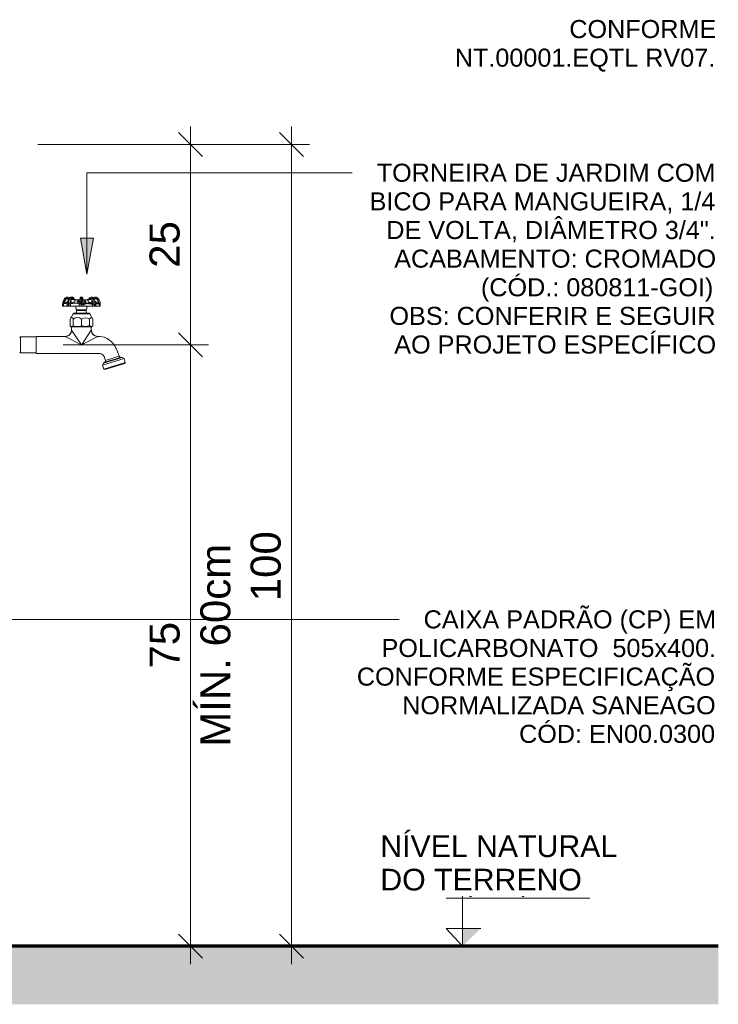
# Model space of a CAD drawing. Header units: metres. Extents: x -18.5 to 0.7, y -18.1 to 10.3.
# Tile 33 of 42: x -1.9 to -1.1, y -0.2 to 1. Entities that reach past the tile are written whole.
import ezdxf

# ---------------------------------------------------------------- set-up
doc = ezdxf.new("R2010")
doc.units = ezdxf.units.M
for name, color, linetype, lineweight in [('A-ANNO-DIMS', 7, 'Continuous', 9), ('A-ANNO-DIMS-15', 7, 'Continuous', 9), ('A-DETL-GENF', 7, 'Continuous', 5), ('G-ANNO-DIMS', 7, 'Continuous', 9), ('G-ANNO-TEXT', 7, 'Continuous', 9), ('P-SANR-FIXT', 7, 'Continuous', 5)]:
    doc.layers.add(name, color=color, linetype=linetype, lineweight=lineweight)
doc.layers.add('A-DETL', color=7, linetype='Continuous', lineweight=5, true_color=0x00a600)
doc.styles.add('Arial', font='arial.ttf', dxfattribs={"height": 0.027})
doc.styles.add('Arial_1', font='arial.ttf', dxfattribs={"height": 0.0225})
doc.styles.add('Arial_2', font='arial.ttf', dxfattribs={"height": 0.0375})
doc.dimstyles.new('Com_linha__ref__contínua__-_Cor_Vermelha_Arial_2_5mm', dxfattribs={"dimscale": 0.3048, "dimtxt": 0.03826, "dimasz": 0.098425, "dimexe": 0.073819, "dimexo": 0.073819, "dimgap": 0.007382, "dimtad": 1, "dimlfac": 100, "dimrnd": 0.01, "dimdsep": 46, "dimtxsty": 'Arial_2', "dimblk1": 'OBLIQUE', "dimblk2": 'OBLIQUE', "dimsah": 1, "dimcen": 0.09, "dimdle": 0.073819, "dimazin": 0, "dimtfac": 1, "dimtdec": 4, "dimtix": 1, "dimtmove": 0, "dimatfit": 3, "dimfxl": 1, "dimtvp": 1, "dimtolj": 1, "dimtzin": 0, "dimarcsym": 2})
doc.dimstyles.new('Com_linha__ref__contínua__-_Cor_Vermelha_Arial_2_5mm_1', dxfattribs={"dimscale": 0.3048, "dimtxt": 0.03826, "dimasz": 0.098425, "dimexe": 0.073819, "dimexo": 0.073819, "dimgap": 0.007382, "dimtad": 1, "dimlfac": 100, "dimrnd": 0.01, "dimdsep": 46, "dimtxsty": 'Arial_2', "dimblk1": 'OBLIQUE', "dimblk2": 'OBLIQUE', "dimsah": 1, "dimcen": 0.09, "dimdle": 0.073819, "dimazin": 0, "dimtfac": 1, "dimtdec": 4, "dimtix": 1, "dimtmove": 2, "dimatfit": 3, "dimfxl": 1, "dimtvp": 1, "dimtolj": 1, "dimtzin": 0, "dimarcsym": 2})

# ---------------------------------------------------------------- blocks, each defined once
blk = doc.blocks.new('TORNEIRA DE JARDIM COM BICO PARA MANGUEIRA - 1130_BC_Cromado-2213981-MURETA_2')
at = {"layer": 'P-SANR-FIXT', "true_color": 0xf4f4f4}
for points in [[(-5.793, 0.6482), (-5.793, 0.6482), (-5.7934, 0.6482)], [(-5.7964, 0.6113), (-5.7952, 0.612), (-5.7939, 0.6131), (-5.7926, 0.615), (-5.7919, 0.6171), (-5.7919, 0.6184), (-5.7919, 0.6183), (-5.7927, 0.615), (-5.7944, 0.6127), (-5.7959, 0.6116)], [(-5.7917, 0.6184), (-5.7917, 0.6196), (-5.7917, 0.6184)], [(-5.7664, 0.6156), (-5.7668, 0.6168), (-5.7666, 0.616)], [(-5.836, 0.5894), (-5.8353, 0.5894), (-5.836, 0.5901), (-5.836, 0.5898)]]:
    blk.add_hatch(color=7, dxfattribs=at).paths.add_polyline_path(points)
h = blk.add_hatch(color=7, dxfattribs=at)
h.paths.add_polyline_path([(-5.836, 0.6099), (-5.8353, 0.6106), (-5.836, 0.6106), (-5.836, 0.6102)])
h.paths.add_polyline_path([(-5.7572, 0.6104), (-5.7572, 0.6106), (-5.7577, 0.6105)])
h = blk.add_hatch(color=7, dxfattribs=at)
h.paths.add_polyline_path([(-5.756, 0.5892), (-5.7564, 0.5893), (-5.756, 0.5892)])
h.paths.add_polyline_path([(-5.7341, 0.5907), (-5.734, 0.5907), (-5.7341, 0.5907)])
h.paths.add_polyline_path([(-5.7361, 0.5952), (-5.7375, 0.5981), (-5.7377, 0.5981), (-5.7362, 0.5954)])
h.paths.add_polyline_path([(-5.7495, 0.6088), (-5.7504, 0.6092), (-5.7496, 0.6089)])
at = {"layer": 'P-SANR-FIXT'}
for p, q in [((-5.8028, 0.6482), (-5.8028, 0.6514)), ((-5.8028, 0.6482), (-5.8028, 0.6514)), ((-5.8007, 0.6516), (-5.8017, 0.6512)), ((-5.8017, 0.6512), (-5.8017, 0.6482)), ((-5.8001, 0.6526), (-5.8014, 0.6517)), ((-5.7999, 0.6518), (-5.8007, 0.6516)), ((-5.7994, 0.657), (-5.8005, 0.6578)), ((-5.8001, 0.6542), (-5.8001, 0.6526)), ((-5.7986, 0.6531), (-5.8001, 0.6526)), ((-5.7963, 0.6542), (-5.7974, 0.6533)), ((-5.7973, 0.6482), (-5.7973, 0.6514)), ((-5.7953, 0.6482), (-5.7953, 0.6532)), ((-5.7927, 0.6526), (-5.7935, 0.6518)), ((-5.7916, 0.6516), (-5.793, 0.6512)), ((-5.793, 0.6512), (-5.793, 0.6482)), ((-5.792, 0.6538), (-5.7927, 0.6533)), ((-5.7904, 0.6531), (-5.7927, 0.6526)), ((-5.7924, 0.6553), (-5.792, 0.6538)), ((-5.7901, 0.6518), (-5.7916, 0.6516)), ((-5.7908, 0.6596), (-5.7914, 0.6597)), ((-5.7914, 0.6597), (-5.7909, 0.6596)), ((-5.7914, 0.6567), (-5.7893, 0.6567)), ((-5.7897, 0.6574), (-5.7913, 0.6574)), ((-5.7892, 0.6532), (-5.7904, 0.6531)), ((-5.7887, 0.652), (-5.7901, 0.6518)), ((-5.7892, 0.6561), (-5.7873, 0.6559)), ((-5.788, 0.6534), (-5.7892, 0.6532)), ((-5.787, 0.6563), (-5.7888, 0.6565)), ((-5.7873, 0.652), (-5.7887, 0.652)), ((-5.7873, 0.6559), (-5.788, 0.6534)), ((-5.7859, 0.652), (-5.7873, 0.652)), ((-5.7852, 0.6562), (-5.787, 0.6563)), ((-5.7847, 0.6518), (-5.7859, 0.652)), ((-5.7832, 0.6562), (-5.7852, 0.6562)), ((-5.785, 0.6534), (-5.7831, 0.6559)), ((-5.7835, 0.6516), (-5.7847, 0.6518)), ((-5.7845, 0.6564), (-5.7827, 0.6565)), ((-5.7831, 0.6564), (-5.7844, 0.6564)), ((-5.7824, 0.6512), (-5.7835, 0.6516)), ((-5.7828, 0.6538), (-5.7833, 0.6531)), ((-5.7812, 0.6565), (-5.7832, 0.6562)), ((-5.7831, 0.6559), (-5.7812, 0.6561)), ((-5.7831, 0.6559), (-5.7828, 0.6538)), ((-5.7824, 0.6482), (-5.7824, 0.6512)), ((-5.7812, 0.6567), (-5.781, 0.6585)), ((-5.781, 0.6585), (-5.7811, 0.658)), ((-5.7811, 0.6576), (-5.7811, 0.6571)), ((-5.7799, 0.6576), (-5.78, 0.6512)), ((-5.7797, 0.6597), (-5.7799, 0.6576)), ((-5.7789, 0.6597), (-5.7788, 0.6577)), ((-5.7788, 0.6577), (-5.7787, 0.6513)), ((-5.7776, 0.6582), (-5.7776, 0.6578)), ((-5.7755, 0.6562), (-5.7775, 0.6565)), ((-5.7775, 0.6561), (-5.7756, 0.6559)), ((-5.7768, 0.6515), (-5.7756, 0.6518)), ((-5.7756, 0.6559), (-5.7759, 0.6538)), ((-5.7759, 0.6538), (-5.7754, 0.6531)), ((-5.7756, 0.6559), (-5.7736, 0.6534)), ((-5.7756, 0.6518), (-5.7744, 0.6521)), ((-5.7735, 0.6562), (-5.7755, 0.6562)), ((-5.774, 0.6513), (-5.7752, 0.651)), ((-5.7744, 0.6521), (-5.773, 0.6523)), ((-5.7728, 0.6514), (-5.774, 0.6513)), ((-5.7716, 0.6563), (-5.7735, 0.6562)), ((-5.773, 0.6523), (-5.7716, 0.6523)), ((-5.7714, 0.6515), (-5.7728, 0.6514)), ((-5.7699, 0.6565), (-5.7716, 0.6563)), ((-5.7716, 0.6523), (-5.7701, 0.6523)), ((-5.7714, 0.6559), (-5.7695, 0.6561)), ((-5.7706, 0.6534), (-5.7714, 0.6559)), ((-5.77, 0.6514), (-5.7714, 0.6515)), ((-5.7695, 0.6532), (-5.7706, 0.6534)), ((-5.7701, 0.6523), (-5.7686, 0.6521)), ((-5.7686, 0.6513), (-5.77, 0.6514)), ((-5.7683, 0.6531), (-5.7695, 0.6532)), ((-5.7694, 0.6567), (-5.7673, 0.6567)), ((-5.7674, 0.6574), (-5.7691, 0.6574)), ((-5.7686, 0.6593), (-5.7688, 0.6592)), ((-5.7686, 0.6521), (-5.767, 0.6518)), ((-5.7671, 0.651), (-5.7686, 0.6513)), ((-5.766, 0.6526), (-5.7683, 0.6531)), ((-5.767, 0.6518), (-5.7655, 0.6515)), ((-5.7667, 0.6538), (-5.7663, 0.6553)), ((-5.766, 0.6533), (-5.7667, 0.6538)), ((-5.766, 0.6526), (-5.766, 0.6542)), ((-5.7651, 0.6517), (-5.766, 0.6526)), ((-5.7634, 0.6532), (-5.7634, 0.6482)), ((-5.7614, 0.6534), (-5.7623, 0.6542)), ((-5.7586, 0.6526), (-5.7603, 0.6531)), ((-5.7599, 0.6523), (-5.7591, 0.6521)), ((-5.7593, 0.657), (-5.7582, 0.6578)), ((-5.7591, 0.6521), (-5.7582, 0.6518)), ((-5.7579, 0.651), (-5.7588, 0.6513)), ((-5.7586, 0.6526), (-5.7586, 0.6542)), ((-5.7573, 0.6517), (-5.7586, 0.6526)), ((-5.7582, 0.6518), (-5.7572, 0.6515)), ((-5.7559, 0.6512), (-5.7559, 0.6482)), ((-5.7559, 0.6512), (-5.7559, 0.6482)), ((-5.7864, 0.6482), (-5.8028, 0.6482)), ((-5.7559, 0.6482), (-5.8028, 0.6482)), ((-5.8028, 0.6482), (-5.8028, 0.6482)), ((-5.7962, 0.6509), (-5.7962, 0.6482)), ((-5.7962, 0.6482), (-5.7957, 0.6482)), ((-5.7957, 0.6482), (-5.7957, 0.6509)), ((-5.7936, 0.6322), (-5.7897, 0.639)), ((-5.7897, 0.639), (-5.7936, 0.6322)), ((-5.769, 0.639), (-5.7897, 0.639)), ((-5.7889, 0.6395), (-5.7854, 0.6395)), ((-5.7889, 0.6395), (-5.7699, 0.6395)), ((-5.7858, 0.6437), (-5.7864, 0.6482)), ((-5.7864, 0.6482), (-5.7858, 0.6436)), ((-5.783, 0.6437), (-5.7858, 0.6437)), ((-5.7729, 0.6437), (-5.7858, 0.6437)), ((-5.7858, 0.6436), (-5.7729, 0.6436)), ((-5.7854, 0.6395), (-5.7854, 0.643)), ((-5.7854, 0.643), (-5.7828, 0.643)), ((-5.7854, 0.643), (-5.7794, 0.643)), ((-5.7854, 0.6395), (-5.7854, 0.643)), ((-5.7828, 0.643), (-5.783, 0.6437)), ((-5.7797, 0.6509), (-5.7797, 0.6482)), ((-5.7797, 0.6482), (-5.779, 0.6482)), ((-5.7794, 0.643), (-5.7734, 0.643)), ((-5.779, 0.6482), (-5.779, 0.6509)), ((-5.7752, 0.651), (-5.7763, 0.6507)), ((-5.7763, 0.6507), (-5.7763, 0.6482)), ((-5.7753, 0.6436), (-5.7759, 0.643)), ((-5.7759, 0.643), (-5.7734, 0.643)), ((-5.7729, 0.6436), (-5.7753, 0.6436)), ((-5.7734, 0.643), (-5.7734, 0.6395)), ((-5.7734, 0.643), (-5.7734, 0.6395)), ((-5.7734, 0.6395), (-5.7699, 0.6395)), ((-5.7724, 0.6482), (-5.7729, 0.6436)), ((-5.7729, 0.6436), (-5.7724, 0.6482)), ((-5.7559, 0.6482), (-5.7724, 0.6482)), ((-5.769, 0.639), (-5.7651, 0.6322)), ((-5.7651, 0.6322), (-5.769, 0.639)), ((-5.7657, 0.6507), (-5.7671, 0.651)), ((-5.7657, 0.6482), (-5.7657, 0.6507)), ((-5.763, 0.6509), (-5.763, 0.6482)), ((-5.7625, 0.6482), (-5.7625, 0.6509)), ((-5.7614, 0.6509), (-5.7614, 0.6482)), ((-5.757, 0.6507), (-5.7579, 0.651)), ((-5.757, 0.6482), (-5.757, 0.6507)), ((-5.7559, 0.6482), (-5.7559, 0.6482)), ((-5.7936, 0.624), (-5.7936, 0.6322)), ((-5.7936, 0.6322), (-5.7936, 0.624)), ((-5.7895, 0.6322), (-5.7895, 0.624)), ((-5.7793, 0.624), (-5.7793, 0.6322)), ((-5.7693, 0.624), (-5.7693, 0.6322)), ((-5.7651, 0.6322), (-5.7651, 0.624)), ((-5.7651, 0.6322), (-5.7651, 0.624)), ((-5.7917, 0.622), (-5.7936, 0.624)), ((-5.7936, 0.624), (-5.7921, 0.6224)), ((-5.7918, 0.6222), (-5.7918, 0.6183)), ((-5.7917, 0.6186), (-5.7917, 0.6224)), ((-5.7917, 0.6224), (-5.7671, 0.6224)), ((-5.7917, 0.6186), (-5.7917, 0.622)), ((-5.7794, 0.6), (-5.7917, 0.6186)), ((-5.7794, 0.5997), (-5.7671, 0.6183)), ((-5.7651, 0.624), (-5.7671, 0.622)), ((-5.7671, 0.6224), (-5.7671, 0.6186)), ((-5.7671, 0.622), (-5.7671, 0.6186)), ((-5.7667, 0.6224), (-5.7651, 0.624)), ((-5.8564, 0.6089), (-5.8554, 0.6099)), ((-5.8564, 0.6089), (-5.8554, 0.6099)), ((-5.8554, 0.6099), (-5.836, 0.6099)), ((-5.8554, 0.6099), (-5.8554, 0.5901)), ((-5.836, 0.6099), (-5.8554, 0.6099)), ((-5.836, 0.6099), (-5.8353, 0.6106)), ((-5.836, 0.5894), (-5.836, 0.6106)), ((-5.7997, 0.6106), (-5.836, 0.6106)), ((-5.8353, 0.6106), (-5.836, 0.6106)), ((-5.836, 0.6106), (-5.836, 0.61)), ((-5.8353, 0.6106), (-5.7997, 0.6106)), ((-5.7794, 0.6), (-5.7997, 0.6106)), ((-5.7591, 0.6106), (-5.7794, 0.6)), ((-5.7572, 0.6106), (-5.7591, 0.6106)), ((-5.7473, 0.6079), (-5.7466, 0.6073)), ((-5.7465, 0.6073), (-5.7473, 0.6079)), ((-5.8554, 0.5901), (-5.8564, 0.5911)), ((-5.8554, 0.5901), (-5.8564, 0.5911)), ((-5.836, 0.5901), (-5.8554, 0.5901)), ((-5.8554, 0.5901), (-5.836, 0.5901)), ((-5.8353, 0.5894), (-5.836, 0.5901)), ((-5.836, 0.59), (-5.836, 0.5894)), ((-5.7399, 0.6016), (-5.7387, 0.5999)), ((-5.7387, 0.5999), (-5.7399, 0.6016)), ((-5.7379, 0.5987), (-5.7383, 0.5993)), ((-5.836, 0.5894), (-5.7577, 0.5894)), ((-5.836, 0.5894), (-5.8353, 0.5894)), ((-5.7577, 0.5894), (-5.8353, 0.5894)), ((-5.7262, 0.5831), (-5.7529, 0.5749)), ((-5.7518, 0.5772), (-5.7284, 0.5844)), ((-5.7518, 0.5772), (-5.75, 0.5783)), ((-5.7518, 0.5772), (-5.75, 0.5783)), ((-5.7514, 0.5698), (-5.7247, 0.578)), ((-5.7492, 0.5806), (-5.7509, 0.5855)), ((-5.7509, 0.5855), (-5.7492, 0.5806)), ((-5.75, 0.5783), (-5.7305, 0.5843)), ((-5.7492, 0.5806), (-5.7323, 0.5858)), ((-5.7305, 0.5843), (-5.7284, 0.5844)), ((-5.7305, 0.5843), (-5.7284, 0.5844)), ((-5.7284, 0.5844), (-5.7262, 0.5831)), ((-5.7284, 0.5844), (-5.7262, 0.5831)), ((-5.7262, 0.5831), (-5.7247, 0.578)), ((-5.7247, 0.578), (-5.7262, 0.5831)), ((-5.7247, 0.578), (-5.7254, 0.577)), ((-5.7254, 0.577), (-5.7247, 0.578)), ((-5.7529, 0.5749), (-5.7518, 0.5772)), ((-5.7529, 0.5749), (-5.7518, 0.5772)), ((-5.7514, 0.5698), (-5.7529, 0.5749)), ((-5.7529, 0.5749), (-5.7514, 0.5698)), ((-5.7502, 0.5694), (-5.7514, 0.5698)), ((-5.7502, 0.5694), (-5.7514, 0.5698)), ((-5.7378, 0.5732), (-5.7502, 0.5694)), ((-5.7378, 0.5732), (-5.7502, 0.5694)), ((-5.7254, 0.577), (-5.7378, 0.5732)), ((-5.7254, 0.577), (-5.7378, 0.5732))]:
    blk.add_line(p, q, dxfattribs=at)
at = {"layer": 'P-SANR-FIXT', "flags": 128}
for points in [[(-5.7919, 0.6597), (-5.7924, 0.6596), (-5.793, 0.6595), (-5.7935, 0.6592), (-5.794, 0.6589)], [(-5.7919, 0.6597), (-5.7924, 0.6596), (-5.793, 0.6595), (-5.7935, 0.6592), (-5.794, 0.6589)], [(-5.78, 0.6596), (-5.78, 0.6596), (-5.78, 0.6596), (-5.78, 0.6596), (-5.78, 0.6596), (-5.78, 0.6596), (-5.78, 0.6596), (-5.78, 0.6596), (-5.78, 0.6596), (-5.78, 0.6596), (-5.78, 0.6596), (-5.78, 0.6596), (-5.78, 0.6596), (-5.78, 0.6596), (-5.78, 0.6596), (-5.78, 0.6596), (-5.78, 0.6596), (-5.78, 0.6596), (-5.78, 0.6596), (-5.78, 0.6596), (-5.78, 0.6596), (-5.78, 0.6596), (-5.78, 0.6596), (-5.78, 0.6596), (-5.78, 0.6596), (-5.78, 0.6596), (-5.78, 0.6596), (-5.7801, 0.6596), (-5.7801, 0.6596), (-5.7801, 0.6596), (-5.7801, 0.6596), (-5.7801, 0.6596), (-5.7801, 0.6596), (-5.7801, 0.6596), (-5.7801, 0.6596), (-5.7801, 0.6596), (-5.7801, 0.6596), (-5.7801, 0.6596), (-5.7801, 0.6596), (-5.7801, 0.6596), (-5.7801, 0.6596), (-5.7801, 0.6596), (-5.7801, 0.6596), (-5.7801, 0.6596), (-5.7801, 0.6596), (-5.7801, 0.6596), (-5.7801, 0.6596), (-5.7801, 0.6596), (-5.7801, 0.6596), (-5.7801, 0.6596), (-5.7801, 0.6596), (-5.7801, 0.6596), (-5.7801, 0.6596), (-5.7801, 0.6596), (-5.7801, 0.6596), (-5.7801, 0.6596), (-5.7801, 0.6596), (-5.7801, 0.6596), (-5.7801, 0.6596), (-5.7801, 0.6596), (-5.7802, 0.6596), (-5.7802, 0.6596), (-5.7802, 0.6596), (-5.7802, 0.6596), (-5.7802, 0.6596), (-5.7802, 0.6596), (-5.7802, 0.6596), (-5.7802, 0.6596), (-5.7802, 0.6596), (-5.7802, 0.6596), (-5.7802, 0.6596), (-5.7802, 0.6596), (-5.7802, 0.6596), (-5.7802, 0.6596), (-5.7802, 0.6596), (-5.7802, 0.6596), (-5.7802, 0.6596), (-5.7802, 0.6596), (-5.7802, 0.6596), (-5.7802, 0.6596), (-5.7802, 0.6596), (-5.7802, 0.6596), (-5.7802, 0.6595), (-5.7802, 0.6595), (-5.7802, 0.6595), (-5.7802, 0.6595), (-5.7802, 0.6595), (-5.7802, 0.6595), (-5.7802, 0.6595), (-5.7802, 0.6595), (-5.7802, 0.6595), (-5.7802, 0.6595), (-5.7802, 0.6595), (-5.7802, 0.6595), (-5.7802, 0.6595), (-5.7802, 0.6595), (-5.7803, 0.6595), (-5.7803, 0.6595), (-5.7803, 0.6595), (-5.7803, 0.6595), (-5.7803, 0.6595), (-5.7803, 0.6595), (-5.7803, 0.6595), (-5.7806, 0.6593), (-5.7808, 0.6591), (-5.7809, 0.6589), (-5.7809, 0.6588), (-5.781, 0.6587), (-5.7811, 0.6582), (-5.7811, 0.6576), (-5.7811, 0.6571)], [(-5.78, 0.6596), (-5.78, 0.6596), (-5.78, 0.6596), (-5.78, 0.6596), (-5.78, 0.6596), (-5.78, 0.6596), (-5.78, 0.6596), (-5.78, 0.6596), (-5.78, 0.6596), (-5.78, 0.6596), (-5.78, 0.6596), (-5.78, 0.6596), (-5.78, 0.6596), (-5.78, 0.6596), (-5.78, 0.6596), (-5.78, 0.6596), (-5.78, 0.6596), (-5.78, 0.6596), (-5.7801, 0.6596), (-5.7801, 0.6596), (-5.7801, 0.6596), (-5.7801, 0.6596), (-5.7801, 0.6596), (-5.7801, 0.6596), (-5.7801, 0.6596), (-5.7801, 0.6596), (-5.7801, 0.6596), (-5.7801, 0.6596), (-5.7801, 0.6596), (-5.7801, 0.6596), (-5.7801, 0.6596), (-5.7801, 0.6596), (-5.7801, 0.6596), (-5.7801, 0.6596), (-5.7801, 0.6596), (-5.7801, 0.6596), (-5.7801, 0.6596), (-5.7801, 0.6596), (-5.7801, 0.6596), (-5.7801, 0.6596), (-5.7801, 0.6596), (-5.7801, 0.6596), (-5.7801, 0.6596), (-5.7801, 0.6596), (-5.7801, 0.6596), (-5.7801, 0.6596), (-5.7801, 0.6596), (-5.7801, 0.6596), (-5.7801, 0.6596), (-5.7801, 0.6596), (-5.7801, 0.6596), (-5.7802, 0.6596), (-5.7802, 0.6596), (-5.7802, 0.6596), (-5.7802, 0.6596), (-5.7802, 0.6596), (-5.7802, 0.6596), (-5.7802, 0.6596), (-5.7802, 0.6596), (-5.7802, 0.6596), (-5.7802, 0.6596), (-5.7802, 0.6596), (-5.7802, 0.6596), (-5.7802, 0.6596), (-5.7802, 0.6596), (-5.7802, 0.6596), (-5.7802, 0.6596), (-5.7802, 0.6596), (-5.7802, 0.6596), (-5.7802, 0.6596), (-5.7802, 0.6596), (-5.7802, 0.6596), (-5.7802, 0.6596), (-5.7802, 0.6596), (-5.7802, 0.6595), (-5.7802, 0.6595), (-5.7802, 0.6595), (-5.7802, 0.6595), (-5.7802, 0.6595), (-5.7802, 0.6595), (-5.7802, 0.6595), (-5.7802, 0.6595), (-5.7802, 0.6595), (-5.7802, 0.6595), (-5.7802, 0.6595), (-5.7802, 0.6595), (-5.7802, 0.6595), (-5.7803, 0.6595), (-5.7803, 0.6595), (-5.7803, 0.6595), (-5.7803, 0.6595), (-5.7803, 0.6595), (-5.7803, 0.6595), (-5.7803, 0.6595), (-5.7803, 0.6595), (-5.7806, 0.6593), (-5.7808, 0.6591)], [(-5.78, 0.6596), (-5.78, 0.6596), (-5.78, 0.6596), (-5.78, 0.6596), (-5.78, 0.6596), (-5.78, 0.6596), (-5.78, 0.6596), (-5.78, 0.6596), (-5.78, 0.6596), (-5.78, 0.6596)], [(-5.7789, 0.6597), (-5.7789, 0.6597), (-5.7789, 0.6597), (-5.7789, 0.6597), (-5.7788, 0.6597), (-5.7788, 0.6597), (-5.7788, 0.6597), (-5.7788, 0.6597), (-5.7788, 0.6597), (-5.7788, 0.6597), (-5.7788, 0.6597), (-5.7788, 0.6597), (-5.7788, 0.6597), (-5.7788, 0.6596), (-5.7788, 0.6596), (-5.7788, 0.6596), (-5.7788, 0.6596), (-5.7788, 0.6596), (-5.7788, 0.6596), (-5.7788, 0.6596), (-5.7788, 0.6596), (-5.7787, 0.6596), (-5.7787, 0.6596), (-5.7787, 0.6596), (-5.7787, 0.6596), (-5.7787, 0.6596), (-5.7787, 0.6596), (-5.7787, 0.6596), (-5.7787, 0.6596), (-5.7787, 0.6596), (-5.7787, 0.6596), (-5.7787, 0.6596), (-5.7787, 0.6596), (-5.7787, 0.6596), (-5.7787, 0.6596), (-5.7787, 0.6596), (-5.7787, 0.6596), (-5.7787, 0.6596), (-5.7787, 0.6596), (-5.7787, 0.6596), (-5.7787, 0.6596), (-5.7787, 0.6596), (-5.7787, 0.6596), (-5.7787, 0.6596), (-5.7787, 0.6596), (-5.7787, 0.6596), (-5.7787, 0.6596), (-5.7787, 0.6596), (-5.7787, 0.6596), (-5.7787, 0.6596), (-5.7787, 0.6596), (-5.7786, 0.6596), (-5.7786, 0.6596), (-5.7786, 0.6596), (-5.7786, 0.6596), (-5.7786, 0.6596), (-5.7786, 0.6596), (-5.7786, 0.6596), (-5.7786, 0.6596), (-5.7786, 0.6596), (-5.7786, 0.6596), (-5.7786, 0.6596), (-5.7786, 0.6596), (-5.7786, 0.6596), (-5.7786, 0.6596), (-5.7786, 0.6596), (-5.7786, 0.6596), (-5.7786, 0.6596), (-5.7786, 0.6596), (-5.7786, 0.6596), (-5.7786, 0.6596), (-5.7786, 0.6596), (-5.7786, 0.6596), (-5.7786, 0.6596), (-5.7786, 0.6596), (-5.7786, 0.6596), (-5.7786, 0.6596), (-5.7786, 0.6596), (-5.7786, 0.6596), (-5.7786, 0.6596), (-5.7786, 0.6596), (-5.7786, 0.6596), (-5.7786, 0.6596), (-5.7786, 0.6596), (-5.7785, 0.6596), (-5.7785, 0.6596), (-5.7785, 0.6596), (-5.7785, 0.6596), (-5.7785, 0.6596), (-5.7785, 0.6596), (-5.7785, 0.6596), (-5.7785, 0.6596), (-5.7785, 0.6596), (-5.7785, 0.6596), (-5.7785, 0.6596), (-5.7785, 0.6596), (-5.7785, 0.6596), (-5.7785, 0.6596), (-5.7785, 0.6596), (-5.7785, 0.6596), (-5.7785, 0.6596), (-5.7785, 0.6596), (-5.7785, 0.6596), (-5.7785, 0.6596), (-5.7785, 0.6596), (-5.7785, 0.6596), (-5.7785, 0.6596), (-5.7785, 0.6596), (-5.7785, 0.6596), (-5.7785, 0.6596), (-5.7785, 0.6595), (-5.7785, 0.6595), (-5.7785, 0.6595), (-5.7785, 0.6595), (-5.7785, 0.6595), (-5.7785, 0.6595), (-5.7785, 0.6595), (-5.7785, 0.6595), (-5.7785, 0.6595), (-5.7784, 0.6595), (-5.7784, 0.6595), (-5.7784, 0.6595), (-5.7784, 0.6595), (-5.7784, 0.6595), (-5.7784, 0.6595), (-5.7784, 0.6595), (-5.7784, 0.6595), (-5.7784, 0.6595), (-5.7784, 0.6595), (-5.7784, 0.6595), (-5.7784, 0.6595), (-5.7781, 0.6593), (-5.7779, 0.6591), (-5.7778, 0.6589), (-5.7778, 0.6588), (-5.7777, 0.6585), (-5.7776, 0.658), (-5.7776, 0.6576), (-5.7775, 0.6571)], [(-5.7789, 0.6597), (-5.7789, 0.6597), (-5.7789, 0.6597), (-5.7789, 0.6597), (-5.7788, 0.6597), (-5.7788, 0.6597), (-5.7788, 0.6597), (-5.7788, 0.6597), (-5.7788, 0.6597), (-5.7788, 0.6596), (-5.7788, 0.6596), (-5.7788, 0.6596), (-5.7788, 0.6596), (-5.7787, 0.6596), (-5.7787, 0.6596), (-5.7787, 0.6596), (-5.7787, 0.6596), (-5.7787, 0.6596), (-5.7787, 0.6596), (-5.7787, 0.6596), (-5.7787, 0.6596), (-5.7787, 0.6596), (-5.7787, 0.6596), (-5.7787, 0.6596), (-5.7787, 0.6596), (-5.7787, 0.6596), (-5.7787, 0.6596), (-5.7787, 0.6596), (-5.7787, 0.6596), (-5.7787, 0.6596), (-5.7787, 0.6596), (-5.7787, 0.6596), (-5.7787, 0.6596), (-5.7787, 0.6596), (-5.7787, 0.6596), (-5.7787, 0.6596), (-5.7787, 0.6596), (-5.7787, 0.6596), (-5.7787, 0.6596), (-5.7787, 0.6596), (-5.7787, 0.6596), (-5.7787, 0.6596), (-5.7787, 0.6596), (-5.7786, 0.6596), (-5.7786, 0.6596), (-5.7786, 0.6596), (-5.7786, 0.6596), (-5.7786, 0.6596), (-5.7786, 0.6596), (-5.7786, 0.6596), (-5.7786, 0.6596), (-5.7786, 0.6596), (-5.7786, 0.6596), (-5.7786, 0.6596), (-5.7786, 0.6596), (-5.7786, 0.6596), (-5.7786, 0.6596), (-5.7786, 0.6596), (-5.7786, 0.6596), (-5.7786, 0.6596), (-5.7786, 0.6596), (-5.7786, 0.6596), (-5.7786, 0.6596), (-5.7786, 0.6596), (-5.7786, 0.6596), (-5.7786, 0.6596), (-5.7786, 0.6596), (-5.7786, 0.6596), (-5.7786, 0.6596), (-5.7786, 0.6596), (-5.7786, 0.6596), (-5.7786, 0.6596), (-5.7786, 0.6596), (-5.7786, 0.6596), (-5.7786, 0.6596), (-5.7786, 0.6596), (-5.7785, 0.6596), (-5.7785, 0.6596), (-5.7785, 0.6596), (-5.7785, 0.6596), (-5.7785, 0.6596), (-5.7785, 0.6596), (-5.7785, 0.6596), (-5.7785, 0.6596), (-5.7785, 0.6596), (-5.7785, 0.6596), (-5.7785, 0.6596), (-5.7785, 0.6596), (-5.7785, 0.6596), (-5.7785, 0.6596), (-5.7785, 0.6596), (-5.7785, 0.6596), (-5.7785, 0.6596), (-5.7785, 0.6596), (-5.7785, 0.6596), (-5.7785, 0.6596), (-5.7785, 0.6596), (-5.7785, 0.6596), (-5.7785, 0.6596), (-5.7785, 0.6596), (-5.7785, 0.6596), (-5.7785, 0.6595), (-5.7785, 0.6595), (-5.7785, 0.6595), (-5.7785, 0.6595), (-5.7785, 0.6595), (-5.7785, 0.6595), (-5.7785, 0.6595), (-5.7785, 0.6595), (-5.7785, 0.6595), (-5.7785, 0.6595), (-5.7784, 0.6595), (-5.7784, 0.6595), (-5.7784, 0.6595), (-5.7784, 0.6595), (-5.7784, 0.6595), (-5.7784, 0.6595), (-5.7784, 0.6595), (-5.7784, 0.6595), (-5.7784, 0.6595), (-5.7784, 0.6595), (-5.7784, 0.6595), (-5.7781, 0.6593), (-5.7779, 0.6591)], [(-5.7918, 0.6186), (-5.7918, 0.6195), (-5.7918, 0.6205), (-5.7918, 0.6215), (-5.7918, 0.6222)], [(-5.7918, 0.6222), (-5.7918, 0.6215), (-5.7918, 0.6205), (-5.7918, 0.6195), (-5.7918, 0.6186)], [(-5.7428, 0.6046), (-5.7424, 0.6043), (-5.7416, 0.6034)], [(-5.7418, 0.6036), (-5.7424, 0.6043), (-5.7428, 0.6046)], [(-5.7385, 0.5997), (-5.7383, 0.5994), (-5.7379, 0.5987)]]:
    blk.add_lwpolyline(points, dxfattribs=at)
at = {"layer": 'P-SANR-FIXT'}
for centre, radius, start, end in [((-5.7903, 0.6506), 0.0125, 144.7988, 176.8963), ((-5.7903, 0.6506), 0.0125, 144.7988, 176.8963), ((-5.8043, 0.6595), 0.00841, 280.2678, 290.6701), ((-5.8023, 0.6528), 0.00161, 249.9042, 290.0958), ((-5.7903, 0.6506), 0.0112, 144.8893, 173.9103), ((-5.7967, 0.6549), 0.00477, 100.196, 143.1167), ((-5.7967, 0.6549), 0.00477, 100.196, 143.1167), ((-5.7903, 0.6506), 0.0105, 144.9469, 159.7508), ((-5.7991, 0.6488), 0.00308, 55.7558, 105.6546), ((-5.7966, 0.6549), 0.00347, 64.0715, 142.7567), ((-5.7966, 0.6548), 0.00286, 64.5122, 140.7748), ((-5.7968, 0.6475), 0.00589, 95.4376, 107.8724), ((-5.7967, 0.6547), 0.00495, 57.2985, 100.196), ((-5.7967, 0.6547), 0.00495, 57.2985, 100.196), ((-5.7961, 0.6531), 0.00226, 238.6778, 268.9252), ((-5.7774, 0.6503), 0.0194, 156.5601, 177.4399), ((-5.7837, 0.6518), 0.0126, 145.5975, 184.1569), ((-5.7988, 0.685), 0.0342, 275.2257, 279.8358), ((-5.7769, 0.6505), 0.0185, 157.8048, 178.1428), ((-5.7955, 0.6542), 0.0031, 271.2269, 308.0082), ((-5.8264, 0.6736), 0.035, 333.5277, 335.6575), ((-5.794, 0.6559), 0.00189, 29.5697, 111.7024), ((-5.7904, 0.656), 0.00396, 112.1952, 157.8048), ((-5.7922, 0.6568), 0.00274, 108.0498, 131.5926), ((-5.7922, 0.6568), 0.00274, 108.0498, 131.5926), ((-5.7713, 0.6494), 0.0224, 159.97, 174.03), ((-5.7916, 0.655), 0.00471, 71.9502, 108.0498), ((-5.7916, 0.655), 0.00471, 71.9502, 108.0498), ((-5.7861, 0.6533), 0.00662, 148.454, 185.956), ((-5.7905, 0.6565), 0.00188, 72.03, 159.97), ((-5.7905, 0.6564), 0.00131, 17.2523, 162.7477), ((-5.7909, 0.6571), 0.00246, 356.0498, 71.9502), ((-5.7909, 0.6571), 0.00246, 356.0498, 71.9502), ((-5.7905, 0.6566), 0.00174, 357.97, 72.03), ((-5.7844, 0.6697), 0.0134, 252.3138, 283.9495), ((-5.7844, 0.6697), 0.0134, 252.3138, 283.9495), ((-5.786, 0.638), 0.0154, 72.0323, 86.2864), ((-5.7812, 0.6545), 0.00347, 249.6873, 290.3127), ((-5.9237, 0.6591), 0.1425, 357.0616, 358.9384), ((-5.7806, 0.6518), 0.000742, 180, 270), ((-5.765, 0.6562), 0.0162, 171.8512, 178.8841), ((-5.7793, 0.6538), 0.00396, 63.1291, 116.8709), ((-5.7797, 0.6584), 0.00132, 121.7588, 175.3677), ((-5.7797, 0.6584), 0.00132, 121.7588, 175.3677), ((-5.7794, 0.6572), 0.00246, 79.9871, 114.2657), ((-5.7794, 0.6572), 0.00246, 79.9871, 114.2657), ((-5.7793, 0.6515), 0.000701, 201.2835, 346.3424), ((-5.7792, 0.6581), 0.00158, 27.4644, 82.5356), ((-5.7792, 0.6581), 0.00158, 27.4644, 82.5356), ((-5.7789, 0.6507), 0.000707, 348.03, 66.7792), ((-5.7762, 0.6492), 0.00251, 124.428, 145.572), ((-5.7866, 0.6568), 0.00908, 359.9951, 12.736), ((-5.7871, 0.6567), 0.00956, 358.4543, 12.5047), ((-5.7769, 0.6503), 0.00117, 84.5824, 129.3017), ((-5.7743, 0.6699), 0.0135, 256.0163, 287.5646), ((-5.7743, 0.6699), 0.0135, 256.0163, 287.5646), ((-5.9686, 0.6508), 0.1912, 0.2418, 1.7582), ((-5.7726, 0.638), 0.0154, 93.7137, 108.119), ((-5.7772, 0.6507), 0.000942, 0, 60.451), ((-5.7671, 0.6566), 0.00316, 65.7831, 172.3701), ((-5.7671, 0.6566), 0.00316, 65.7831, 172.3701), ((-5.7683, 0.6563), 0.00206, 20.573, 159.427), ((-5.7687, 0.6558), 0.00441, 26.0805, 63.9195), ((-5.763, 0.6509), 0.00716, 93.7826, 118.2174), ((-5.7856, 0.6498), 0.0206, 5.427, 20.573), ((-5.769, 0.6523), 0.00794, 56.6414, 65.7831), ((-5.769, 0.6523), 0.00794, 56.6414, 65.7831), ((-5.7643, 0.6559), 0.00456, 255.2615, 267.4501), ((-5.7784, 0.6511), 0.0151, 1.9195, 26.0805), ((-5.762, 0.6547), 0.00494, 79.5242, 122.5721), ((-5.762, 0.6547), 0.00494, 79.5242, 122.5721), ((-5.7748, 0.651), 0.0128, 2.7783, 37.7878), ((-5.7651, 0.6494), 0.00199, 38.4454, 73.7714), ((-5.762, 0.6551), 0.00332, 35.1279, 116.9358), ((-5.762, 0.6549), 0.00278, 91.519, 115.9226), ((-5.762, 0.655), 0.00264, 36.1551, 91.3532), ((-5.7604, 0.65), 0.00233, 78.9047, 133.7919), ((-5.7617, 0.6487), 0.00469, 72.1275, 85.6818), ((-5.7597, 0.6484), 0.00298, 73.3818, 125.2074), ((-5.762, 0.6549), 0.00477, 36.8274, 79.5242), ((-5.762, 0.6549), 0.00477, 36.8274, 79.5242), ((-5.7684, 0.6506), 0.0105, 20.2496, 35.0528), ((-5.7684, 0.6506), 0.0112, 6.0895, 35.1279), ((-5.7684, 0.6506), 0.0112, 6.0902, 35.1279), ((-5.7684, 0.6506), 0.0125, 2.7799, 35.1779), ((-5.7684, 0.6506), 0.0125, 2.7799, 35.1779), ((-5.8078, 0.5665), 0.099, 58.3978, 59.3616), ((-5.7889, 0.6385), 0.000997, 90, 150), ((-5.7889, 0.6385), 0.000997, 90, 150.0008), ((-5.7778, 0.6576), 0.00708, 265.9786, 282.0214), ((-5.7699, 0.6385), 0.000997, 29.9989, 90), ((-5.7699, 0.6385), 0.000997, 29.9992, 90), ((-5.7646, 0.6563), 0.00569, 259.0418, 280.9582), ((-5.7518, 0.6671), 0.0172, 252.5816, 256.4202), ((-5.7918, 0.6327), 0.00141, 70.292, 140.6459), ((-5.7923, 0.6312), 0.00303, 19.708, 70.292), ((-5.7844, 0.6263), 0.00778, 49.4955, 130.5045), ((-5.7743, 0.6261), 0.00792, 50.6, 129.4), ((-5.7594, 0.6253), 0.0121, 136.2975, 144.9024), ((-5.7671, 0.6322), 0.00174, 29.8024, 126.1976), ((-5.7997, 0.6186), 0.008, 270.141, 359.9454), ((-5.7997, 0.6186), 0.008, 270.141, 359.9454), ((-5.7911, 0.6263), 0.00345, 223.0508, 271.7078), ((-5.7925, 0.6266), 0.00401, 291.4312, 318.9995), ((-5.7844, 0.6345), 0.0117, 244.3252, 295.6748), ((-5.7743, 0.6355), 0.0125, 246.3797, 293.6203), ((-5.7761, 0.6131), 0.0129, 51.7699, 58.2301), ((-5.7671, 0.6253), 0.0024, 244.9731, 326.5492), ((-5.7591, 0.6186), 0.008, 180, 270), ((-5.7591, 0.6186), 0.008, 180, 270), ((-5.7579, 0.5881), 0.0225, 37.0606, 92.9453), ((-5.7579, 0.5881), 0.0225, 37.0606, 92.9453), ((-5.7844, 0.5709), 0.0542, 15.944, 32.4328), ((-5.7844, 0.5709), 0.0542, 15.944, 32.4328), ((-5.7577, 0.5817), 0.00778, 29.9318, 90), ((-5.7577, 0.5817), 0.00778, 29.9318, 90), ((-5.7511, 0.58), 0.002, 301.8983, 17.1198), ((-5.7511, 0.58), 0.002, 301.8983, 17.0867), ((-5.7302, 0.5865), 0.00222, 198.8723, 261.467), ((-5.7302, 0.5865), 0.00222, 198.8723, 261.467)]:
    blk.add_arc(centre, radius, start, end, dxfattribs=at)
for points, knots in [([(-5.8027, 0.6525), (-5.8026, 0.6532), (-5.8021, 0.6551), (-5.8012, 0.6568), (-5.8005, 0.6578)], [0.1856922, 0.1856922, 0.1856922, 0.1856922, 0.5, 1, 1, 1, 1]), ([(-5.8005, 0.6578), (-5.8012, 0.6568), (-5.8021, 0.6551), (-5.8026, 0.6532), (-5.8027, 0.6525)], [0, 0, 0, 0, 0.5, 0.8143027, 0.8143027, 0.8143027, 0.8143027]), ([(-5.7981, 0.6595), (-5.798, 0.6595), (-5.7974, 0.6597), (-5.7968, 0.6597), (-5.7962, 0.6596)], [0.4616074, 0.4616074, 0.4616074, 0.4616074, 0.5, 0.75, 0.75, 0.75, 0.75]), ([(-5.7962, 0.6596), (-5.7968, 0.6597), (-5.7974, 0.6597), (-5.798, 0.6595), (-5.7981, 0.6595)], [0.25, 0.25, 0.25, 0.25, 0.5, 0.5385604, 0.5385604, 0.5385604, 0.5385604]), ([(-5.7803, 0.6511), (-5.7803, 0.6512), (-5.7802, 0.6513), (-5.78, 0.6512), (-5.78, 0.6512)], [0, 0, 0, 0, 0.4375, 1, 1, 1, 1]), ([(-5.7787, 0.6512), (-5.7786, 0.6512), (-5.7785, 0.6513), (-5.7785, 0.6511), (-5.7784, 0.6511)], [0, 0, 0, 0, 0.28125, 0.5, 0.5, 0.5, 0.5]), ([(-5.7606, 0.6595), (-5.7607, 0.6595), (-5.7613, 0.6597), (-5.7619, 0.6597), (-5.7625, 0.6596)], [0.4628273, 0.4628273, 0.4628273, 0.4628273, 0.5, 0.75, 0.75, 0.75, 0.75]), ([(-5.7625, 0.6596), (-5.7619, 0.6597), (-5.7613, 0.6597), (-5.7607, 0.6595), (-5.7606, 0.6595)], [0.25, 0.25, 0.25, 0.25, 0.5, 0.5373479, 0.5373479, 0.5373479, 0.5373479]), ([(-5.783, 0.6436), (-5.7833, 0.6436), (-5.7837, 0.6436), (-5.7841, 0.6436), (-5.7844, 0.6436), (-5.7848, 0.6436), (-5.7852, 0.6436), (-5.7856, 0.6436), (-5.7858, 0.6436), (-5.7858, 0.6436)], [0.6875, 0.6875, 0.6875, 0.6875, 0.75, 0.765625, 0.78125, 0.8125, 0.875, 0.9375, 1, 1, 1, 1]), ([(-5.7858, 0.6436), (-5.7858, 0.6436), (-5.7856, 0.6436), (-5.7852, 0.6436), (-5.7848, 0.6436), (-5.7844, 0.6436), (-5.7841, 0.6436), (-5.7837, 0.6436), (-5.7833, 0.6436), (-5.783, 0.6436)], [0, 0, 0, 0, 0.0625, 0.125, 0.1875, 0.21875, 0.234375, 0.25, 0.3125, 0.3125, 0.3125, 0.3125]), ([(-5.7963, 0.6113), (-5.7956, 0.6117), (-5.794, 0.6128), (-5.7923, 0.6153), (-5.7919, 0.6174), (-5.7919, 0.6184)], [0.2921629, 0.2921629, 0.2921629, 0.2921629, 0.5, 0.75, 1, 1, 1, 1])]:
    blk.add_open_spline(points, degree=3, knots=knots, dxfattribs=at)
for points in [[(-5.7993, 0.6589), (-5.7993, 0.6589), (-5.7992, 0.659), (-5.7991, 0.659)], [(-5.7991, 0.659), (-5.7992, 0.659), (-5.7993, 0.6589), (-5.7993, 0.6589)], [(-5.7919, 0.6597), (-5.7919, 0.6597), (-5.792, 0.6597), (-5.7921, 0.6597)], [(-5.7921, 0.6597), (-5.792, 0.6597), (-5.7919, 0.6597), (-5.7919, 0.6597)], [(-5.7914, 0.6597), (-5.7913, 0.6597), (-5.7912, 0.6597), (-5.7911, 0.6596)], [(-5.7911, 0.6596), (-5.7912, 0.6597), (-5.7913, 0.6597), (-5.7914, 0.6597)], [(-5.7812, 0.6567), (-5.7811, 0.6568), (-5.7811, 0.6569), (-5.7811, 0.657)], [(-5.7811, 0.657), (-5.7811, 0.6569), (-5.7811, 0.6568), (-5.7812, 0.6567)], [(-5.7811, 0.6578), (-5.7811, 0.658), (-5.781, 0.6582), (-5.781, 0.6583)], [(-5.781, 0.6583), (-5.781, 0.6582), (-5.7811, 0.658), (-5.7811, 0.6578)], [(-5.7596, 0.659), (-5.7595, 0.659), (-5.7594, 0.6589), (-5.7593, 0.6589)], [(-5.7593, 0.6589), (-5.7594, 0.6589), (-5.7595, 0.659), (-5.7595, 0.659)], [(-5.7582, 0.6578), (-5.7575, 0.6568), (-5.7564, 0.6547), (-5.7559, 0.6523), (-5.7559, 0.6512)], [(-5.7559, 0.6512), (-5.7559, 0.6524), (-5.7564, 0.6547), (-5.7575, 0.6568), (-5.7582, 0.6578)], [(-5.8027, 0.6482), (-5.8028, 0.6482), (-5.8028, 0.6482), (-5.8028, 0.6482)], [(-5.8028, 0.6482), (-5.8028, 0.6482), (-5.8028, 0.6482), (-5.8027, 0.6482)], [(-5.7972, 0.6482), (-5.7973, 0.6482), (-5.7973, 0.6482), (-5.7973, 0.6482)], [(-5.7919, 0.6184), (-5.7919, 0.6184), (-5.7919, 0.6184), (-5.7918, 0.6184)], [(-5.7918, 0.6184), (-5.7918, 0.6184), (-5.7918, 0.6185), (-5.7918, 0.6186)], [(-5.7918, 0.6186), (-5.7918, 0.6185), (-5.7918, 0.6184), (-5.7918, 0.6183)], [(-5.7665, 0.6156), (-5.7668, 0.6165), (-5.767, 0.6175), (-5.767, 0.6185)], [(-5.7647, 0.6128), (-5.7653, 0.6135), (-5.7659, 0.6143), (-5.7663, 0.6152)], [(-5.7984, 0.6106), (-5.798, 0.6106), (-5.7977, 0.6107), (-5.7973, 0.6109)], [(-5.7628, 0.6114), (-5.7632, 0.6116), (-5.7637, 0.6119), (-5.7641, 0.6123)], [(-5.749, 0.6087), (-5.7493, 0.6089), (-5.7496, 0.609), (-5.75, 0.6091)], [(-5.75, 0.6091), (-5.7496, 0.609), (-5.7493, 0.6089), (-5.749, 0.6087)], [(-5.7463, 0.6073), (-5.7468, 0.6076), (-5.7473, 0.6079), (-5.7478, 0.6081)], [(-5.7478, 0.6081), (-5.7473, 0.6079), (-5.7468, 0.6076), (-5.7463, 0.6073)], [(-5.7429, 0.6047), (-5.7429, 0.6048), (-5.743, 0.6048), (-5.743, 0.6049)], [(-5.743, 0.6049), (-5.743, 0.6048), (-5.7429, 0.6048), (-5.7429, 0.6047)], [(-5.7375, 0.5981), (-5.7377, 0.5985), (-5.738, 0.5989), (-5.7382, 0.5993)], [(-5.7382, 0.5993), (-5.738, 0.5989), (-5.7377, 0.5985), (-5.7375, 0.5981)], [(-5.734, 0.5907), (-5.7341, 0.5909), (-5.7342, 0.5911), (-5.7342, 0.5913)], [(-5.7342, 0.5913), (-5.7342, 0.5911), (-5.7341, 0.5909), (-5.734, 0.5907)]]:
    blk.add_open_spline(points, degree=3, dxfattribs=at)
blk = doc.blocks.new('Elevações de ponto - Cota de elevação - corte _N_O e N_A_-1979376-MURETA_2')
at = {"layer": 'G-ANNO-DIMS'}
blk.add_hatch(color=256, dxfattribs=at).paths.add_polyline_path([(-5.2809, -0.1279), (-5.3039, -0.15), (-5.3039, -0.1279)])
for p, q in [((-5.3039, -0.15), (-5.3039, -0.075)), ((-5.3244, -0.0904), (-5.1451, -0.0904)), ((-5.3039, -0.15), (-5.3244, -0.1279)), ((-5.3244, -0.1279), (-5.2809, -0.1279)), ((-5.3039, -0.1279), (-5.3244, -0.1279)), ((-5.3244, -0.1279), (-5.3039, -0.15)), ((-5.3039, -0.15), (-5.3039, -0.1279))]:
    blk.add_line(p, q, dxfattribs=at)
blk = doc.blocks.new('DIMBLOCK24-MURETA_2')
at = {"layer": 'A-ANNO-DIMS-15', "color": 242, "true_color": 0xbd2b2e}
for p, q in [((-1.7217, 0.6), (-1.7367, 0.615)), ((-1.7217, 0.6), (-1.8806, 0.6)), ((-1.7217, -0.1725), (-1.7217, 0.6)), ((-1.7217, 0.6), (-1.7067, 0.585)), ((-1.7217, 0.6), (-1.6992, 0.6)), ((-1.7217, -0.15), (-1.7367, -0.135)), ((-1.7217, -0.15), (-1.7442, -0.15)), ((-1.7217, -0.15), (-1.7067, -0.165)), ((-1.7217, -0.15), (-1.7204, -0.15))]:
    blk.add_line(p, q, dxfattribs=at)
at = {"layer": 'A-ANNO-DIMS-15', "color": 0, "char_height": 0.0375, "attachment_point": 1, "rotation": 90, "line_spacing_factor": 0.941778, "style": 'Arial_2'}
for s, insert, width in [('MÍN. 60cm', (-1.7093, 0.0987), 0.303017), ('75', (-1.7727, 0.1962), 0.069221)]:
    blk.add_mtext(s, dxfattribs=dict(at, insert=insert, width=width))
blk = doc.blocks.new('_Oblique')
at = {"color": 0, "linetype": 'ByBlock', "lineweight": -2}
blk.add_line((-0.5, -0.5), (0.5, 0.5), dxfattribs=at)
blk = doc.blocks.new('DIMBLOCK25-MURETA_2')
at = {"layer": 'A-ANNO-DIMS-15', "color": 242, "true_color": 0xbd2b2e}
for p, q in [((-1.7217, 0.6), (-1.7217, 0.8725)), ((-1.7217, 0.85), (-1.7367, 0.865)), ((-1.7217, 0.85), (-1.9122, 0.85)), ((-1.7217, 0.85), (-1.7067, 0.835)), ((-1.7217, 0.85), (-1.6992, 0.85)), ((-1.7217, 0.6), (-1.7367, 0.615)), ((-1.7217, 0.6), (-1.8806, 0.6)), ((-1.7217, 0.6), (-1.7067, 0.585)), ((-1.7217, 0.6), (-1.6992, 0.6))]:
    blk.add_line(p, q, dxfattribs=at)
at = {"layer": 'A-ANNO-DIMS-15', "color": 0, "insert": (-1.7727, 0.6962), "char_height": 0.0375, "width": 0.069221, "attachment_point": 1, "rotation": 90, "line_spacing_factor": 0.941778, "style": 'Arial_2'}
blk.add_mtext('25', dxfattribs=at)
blk = doc.blocks.new('DIMBLOCK30-MURETA_2')
at = {"layer": 'A-ANNO-DIMS-15', "color": 242, "true_color": 0xbd2b2e}
for p, q in [((-1.5956, -0.1725), (-1.5956, 0.8725)), ((-1.5956, 0.85), (-1.6106, 0.865)), ((-1.5956, 0.85), (-1.9122, 0.85)), ((-1.5956, 0.85), (-1.5806, 0.835)), ((-1.5956, 0.85), (-1.5731, 0.85)), ((-1.5956, -0.15), (-1.6106, -0.135)), ((-1.5956, -0.15), (-1.6181, -0.15)), ((-1.5956, -0.15), (-1.5806, -0.165)), ((-1.5956, -0.15), (-1.5944, -0.15))]:
    blk.add_line(p, q, dxfattribs=at)
at = {"layer": 'A-ANNO-DIMS-15', "color": 0, "insert": (-1.6466, 0.2802), "char_height": 0.0375, "width": 0.103831, "attachment_point": 1, "rotation": 90, "line_spacing_factor": 0.941778, "style": 'Arial_2'}
blk.add_mtext('100', dxfattribs=at)

msp = doc.modelspace()

# ---------------------------------------------------------------- hatches: boundary and pattern name
at = {"layer": 'A-DETL-GENF', "true_color": 0xd2e2c2}
msp.add_hatch(color=254, dxfattribs=at).paths.add_polyline_path([(-2.08469, -0.22268), (-1.06305, -0.22268), (-1.06305, -0.15), (-2.22679, -0.15), (-2.22679, -0.22268), (-2.08531, -0.22268)])
at = {"layer": 'G-ANNO-TEXT'}
msp.add_hatch(color=256, dxfattribs=at).paths.add_polyline_path([(-1.85074, 0.68811), (-1.8428, 0.73311), (-1.85867, 0.73311)])

# ---------------------------------------------------------------- linework, layer by layer
at = {"layer": 'A-DETL', "color": 7, "lineweight": 70}
msp.add_line((-1.06305, -0.15), (-2.22679, -0.15), dxfattribs=at)
at = {"layer": 'G-ANNO-TEXT'}
for p, q in [((-1.85074, 0.81485), (-1.52862, 0.81485)), ((-1.85074, 0.68811), (-1.85074, 0.81485)), ((-1.52862, 0.81485), (-1.51969, 0.81485)), ((-1.8428, 0.73311), (-1.85867, 0.73311)), ((-1.85867, 0.73311), (-1.85074, 0.68811)), ((-1.85074, 0.68811), (-1.8428, 0.73311)), ((-2.01476, 0.25762), (-1.56239, 0.25762)), ((-1.56239, 0.25762), (-1.46118, 0.25762))]:
    msp.add_line(p, q, dxfattribs=at)

# ---------------------------------------------------------------- block references
at = {"layer": 'G-ANNO-DIMS'}
msp.add_blockref('Elevações de ponto - Cota de elevação - corte _N_O e N_A_-1979376-MURETA_2', (3.92172, 0), dxfattribs=at)
at = {"layer": 'P-SANR-FIXT'}
msp.add_blockref('TORNEIRA DE JARDIM COM BICO PARA MANGUEIRA - 1130_BC_Cromado-2213981-MURETA_2', (3.92172, 0), dxfattribs=at)

# ---------------------------------------------------------------- texts
at = {"layer": 'G-ANNO-DIMS', "lineweight": 18, "insert": (-1.38043, -0.05973), "char_height": 0.0225, "width": 0.1939261, "attachment_point": 1, "line_spacing_factor": 0.941778, "style": 'Arial_1'}
msp.add_mtext('(N.A.) -0,15', dxfattribs=at)
at = {"layer": 'G-ANNO-TEXT', "char_height": 0.0225, "attachment_point": 1, "style": 'Arial_1'}
for s, insert, width in [('CONFORME ', (-1.24896, 1.00539), 0.2248733), ('NT.00001.EQTL RV07.', (-1.39183, 0.96968), 0.3980378), ('TORNEIRA DE JARDIM COM ', (-1.48921, 0.8261), 0.5158859), ('BICO PARA MANGUEIRA, 1/4 ', (-1.49814, 0.79038), 0.5267087), ('DE VOLTA, DIÂMETRO 3/4". ', (-1.4773, 0.75466), 0.5014555), ('ACABAMENTO: CROMADO', (-1.46738, 0.71894), 0.4894302), ('(CÓD.: 080811-GOI)', (-1.35923, 0.68322), 0.3583543), ('OBS: CONFERIR E SEGUIR ', (-1.47334, 0.6475), 0.4966454), ('AO PROJETO ESPECÍFICO', (-1.46738, 0.61178), 0.4894302), ('CAIXA PADRÃO (CP) EM ', (-1.4307, 0.26887), 0.4449366), ('POLICARBONATO  505x400. ', (-1.48329, 0.23315), 0.5086707), ('CONFORME ESPECIFICAÇÃO ', (-1.51405, 0.19743), 0.5459492), ('NORMALIZADA SANEAGO', (-1.45749, 0.16171), 0.4774049), ('CÓD: EN00.0300', (-1.31164, 0.12599), 0.3006328)]:
    msp.add_mtext(s, dxfattribs=dict(at, insert=insert, width=width))
at = {"layer": 'G-ANNO-TEXT', "insert": (-1.48473, -0.01192), "char_height": 0.027, "width": 0.3751897, "attachment_point": 1, "style": 'Arial', "bg_fill": 3, "box_fill_scale": 1.25, "bg_fill_color": 256, "bg_fill_true_color": 13158600, "bg_fill_transparency": 0}
msp.add_mtext('NÍVEL NATURAL  ', dxfattribs=at)

# ---------------------------------------------------------------- dimensions: what is measured, and where the dimension line sits
at = {"layer": 'A-ANNO-DIMS', "color": 242, "true_color": 0xbd2b2e}
dim = msp.add_linear_dim(base=(-1.72172, 0.85), p1=(-1.90305, 0.6), p2=(-1.93469, 0.85), angle=90, dimstyle='Com_linha__ref__contínua__-_Cor_Vermelha_Arial_2_5mm', override={"dimpost": '<>', "dimfxl": 0.251994}, dxfattribs=at)
dim.commit()
dim.dimension.update_dxf_attribs({"geometry": 'DIMBLOCK25-MURETA_2', "text_midpoint": (-1.74312, 0.725)})
dim = msp.add_linear_dim(base=(-1.59565, 0.85), p1=(-1.61686, -0.15), p2=(-1.93469, 0.85), angle=90, dimstyle='Com_linha__ref__contínua__-_Cor_Vermelha_Arial_2_5mm_1', override={"dimpost": '<>', "dimfxl": 1.049293}, dxfattribs=at)
dim.commit()
dim.dimension.update_dxf_attribs({"geometry": 'DIMBLOCK30-MURETA_2', "text_midpoint": (-1.62158, 0.33209), "dimtype": 160, "text_rotation": 90})
dim = msp.add_linear_dim(base=(-1.72172, 0.6), p1=(-1.74293, -0.15), p2=(-1.90305, 0.6), angle=90, text='<>\\XMÍN. 60cm', dimstyle='Com_linha__ref__contínua__-_Cor_Vermelha_Arial_2_5mm', override={"dimpost": '<>', "dimfxl": 0.766901}, dxfattribs=at)
dim.commit()
dim.dimension.update_dxf_attribs({"geometry": 'DIMBLOCK24-MURETA_2', "text_midpoint": (-1.72172, 0.225)})

# ---------------------------------------------------------------- next in the draw order: texts
at = {"layer": 'G-ANNO-TEXT', "insert": (-1.48473, -0.05359), "char_height": 0.027, "width": 0.2994303, "attachment_point": 1, "style": 'Arial', "bg_fill": 3, "box_fill_scale": 1.25, "bg_fill_color": 256, "bg_fill_true_color": 13158600, "bg_fill_transparency": 0}
msp.add_mtext('DO TERRENO', dxfattribs=at)

doc.saveas('drawing.dxf')
